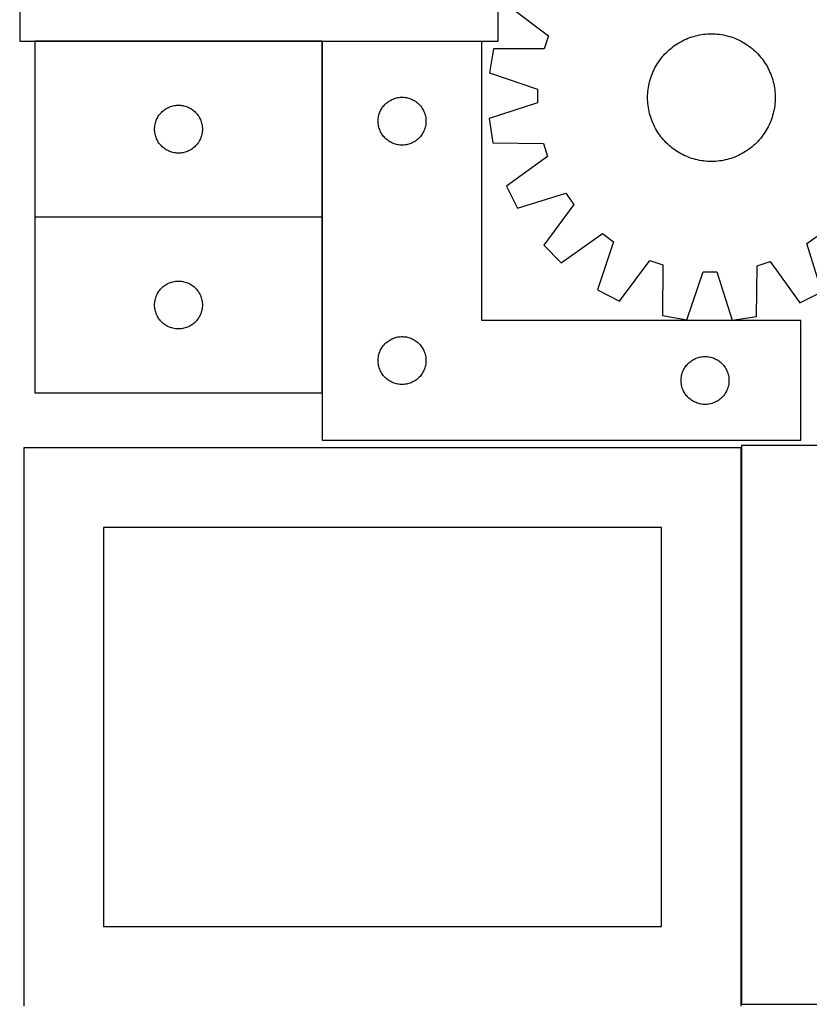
# Model space of a CAD drawing. Header units: millimetres. Extents: x 7 to 1489, y 8 to 2993.
# Tile 3 of 12: x 7 to 502, y 1760 to 2377. Entities that reach past the tile are written whole.
import ezdxf

# ---------------------------------------------------------------- set-up
doc = ezdxf.new("R2010")
doc.units = ezdxf.units.MM
doc.layers.add('COMMON', color=5, linetype='CONTINUOUS', true_color=0x0000ff)
doc.layers.add('CUT', color=7, linetype='CONTINUOUS', true_color=0x000000)

msp = doc.modelspace()

# ---------------------------------------------------------------- linework, layer by layer
at = {"layer": 'COMMON'}
for p, q in [((196.118296, 2363.573118), (16.118296, 2363.573118)), ((196.218297, 2253.473117), (196.218297, 2363.473117)), ((196.318297, 2363.573117), (296.318297, 2363.573117)), ((196.118296, 2253.373117), (16.118296, 2253.373117)), ((196.218297, 2143.273116), (196.218297, 2253.273116)), ((459.145009, 2108.849549), (459.145009, 1760.174328)), ((459.374233, 1760.074327), (909.24501, 1760.074327))]:
    msp.add_line(p, q, dxfattribs=at)
at = {"layer": 'CUT'}
for p, q in [((6.529601, 2613.673118), (6.529601, 2363.673118)), ((306.529601, 2363.673118), (306.529601, 2438.673118)), ((312.762615, 2385.935386), (338.193697, 2366.902918)), ((6.529601, 2363.673118), (306.529601, 2363.673118)), ((196.118296, 2363.473117), (16.118296, 2363.473117)), ((16.118296, 2363.473117), (16.118296, 2253.473117)), ((196.118296, 2253.473117), (196.118296, 2363.473117)), ((296.318297, 2363.473117), (196.318297, 2363.473117)), ((196.318297, 2363.473117), (196.318297, 2113.473117)), ((296.318297, 2188.473117), (296.318297, 2363.473117)), ((338.193697, 2366.902918), (335.473749, 2358.771421)), ((421.071236, 2363.290866), (422.182223, 2363.87799)), ((422.182223, 2363.87799), (423.311104, 2364.429928)), ((423.311104, 2364.429928), (424.456764, 2364.946134)), ((424.456764, 2364.946134), (425.618074, 2365.4261)), ((425.618074, 2365.4261), (426.793886, 2365.869351)), ((426.793886, 2365.869351), (427.983042, 2366.27545)), ((427.983042, 2366.27545), (429.184366, 2366.643997)), ((429.184366, 2366.643997), (430.396674, 2366.974627)), ((430.396674, 2366.974627), (431.618769, 2367.267015)), ((431.618769, 2367.267015), (432.849445, 2367.520871)), ((432.849445, 2367.520871), (434.087488, 2367.735946)), ((434.087488, 2367.735946), (435.331675, 2367.912027)), ((435.331675, 2367.912027), (436.58078, 2368.04894)), ((436.58078, 2368.04894), (437.833568, 2368.14655)), ((437.833568, 2368.14655), (439.088804, 2368.20476)), ((439.088804, 2368.20476), (440.34525, 2368.223515)), ((440.34525, 2368.223515), (441.601664, 2368.202794)), ((441.601664, 2368.202794), (442.856808, 2368.142618)), ((442.856808, 2368.142618), (444.109442, 2368.043047)), ((444.109442, 2368.043047), (445.358331, 2367.904179)), ((445.358331, 2367.904179), (446.602241, 2367.726151)), ((446.602241, 2367.726151), (447.839946, 2367.509139)), ((447.839946, 2367.509139), (449.070223, 2367.253356)), ((449.070223, 2367.253356), (450.291859, 2366.959056)), ((450.291859, 2366.959056), (451.503648, 2366.626528)), ((451.503648, 2366.626528), (452.704394, 2366.256102)), ((452.704394, 2366.256102), (453.892912, 2365.848141)), ((453.892912, 2365.848141), (455.068029, 2365.40305)), ((455.068029, 2365.40305), (456.228586, 2364.921267)), ((456.228586, 2364.921267), (457.373437, 2364.403268)), ((457.373437, 2364.403268), (458.501452, 2363.849564)), ((458.501452, 2363.849564), (459.611518, 2363.260701)), ((303.709541, 2358.870506), (301.171476, 2343.695238)), ((335.473749, 2358.771421), (303.709541, 2358.870506)), ((412.051818, 2356.529927), (412.954889, 2357.403694)), ((412.954889, 2357.403694), (413.88496, 2358.248664)), ((413.88496, 2358.248664), (414.841114, 2359.064003)), ((414.841114, 2359.064003), (415.822406, 2359.848906)), ((415.822406, 2359.848906), (416.827868, 2360.602599)), ((416.827868, 2360.602599), (417.856508, 2361.324337)), ((417.856508, 2361.324337), (418.907311, 2362.013409)), ((418.907311, 2362.013409), (419.97924, 2362.669134)), ((419.97924, 2362.669134), (421.071236, 2363.290866)), ((459.611518, 2363.260701), (460.70254, 2362.637261)), ((460.70254, 2362.637261), (461.773441, 2361.979859)), ((461.773441, 2361.979859), (462.823164, 2361.289143)), ((462.823164, 2361.289143), (463.850674, 2360.565795)), ((463.850674, 2360.565795), (464.854955, 2359.81053)), ((464.854955, 2359.81053), (465.835017, 2359.024091)), ((465.835017, 2359.024091), (466.789893, 2358.207257)), ((466.789893, 2358.207257), (467.718641, 2357.360832)), ((467.718641, 2357.360832), (468.620343, 2356.485652)), ((407.248327, 2350.732748), (407.971675, 2351.760258)), ((407.971675, 2351.760258), (408.72694, 2352.764539)), ((408.72694, 2352.764539), (409.513378, 2353.744601)), ((409.513378, 2353.744601), (410.330213, 2354.699477)), ((410.330213, 2354.699477), (411.176638, 2355.628224)), ((411.176638, 2355.628224), (412.051818, 2356.529927)), ((468.620343, 2356.485652), (469.49411, 2355.582581)), ((469.49411, 2355.582581), (470.33908, 2354.65251)), ((470.33908, 2354.65251), (471.154419, 2353.696356)), ((471.154419, 2353.696356), (471.939322, 2352.715064)), ((471.939322, 2352.715064), (472.693015, 2351.709602)), ((472.693015, 2351.709602), (473.414753, 2350.680962)), ((403.616203, 2344.13817), (404.134202, 2345.283021)), ((404.134202, 2345.283021), (404.687906, 2346.411036)), ((404.687906, 2346.411036), (405.276769, 2347.521102)), ((405.276769, 2347.521102), (405.900209, 2348.612124)), ((405.900209, 2348.612124), (406.557611, 2349.683025)), ((406.557611, 2349.683025), (407.248327, 2350.732748)), ((473.414753, 2350.680962), (474.103825, 2349.630159)), ((474.103825, 2349.630159), (474.75955, 2348.55823)), ((474.75955, 2348.55823), (475.381282, 2347.466234)), ((475.381282, 2347.466234), (475.968406, 2346.355247)), ((475.968406, 2346.355247), (476.520344, 2345.226366)), ((476.520344, 2345.226366), (477.03655, 2344.080706)), ((301.171476, 2343.695238), (331.239228, 2333.452923)), ((401.578414, 2338.201443), (401.910942, 2339.413232)), ((401.910942, 2339.413232), (402.281368, 2340.613978)), ((402.281368, 2340.613978), (402.689329, 2341.802496)), ((402.689329, 2341.802496), (403.13442, 2342.977613)), ((403.13442, 2342.977613), (403.616203, 2344.13817)), ((477.03655, 2344.080706), (477.516516, 2342.919396)), ((477.516516, 2342.919396), (477.959767, 2341.743584)), ((477.959767, 2341.743584), (478.365866, 2340.554428)), ((478.365866, 2340.554428), (478.734413, 2339.353104)), ((478.734413, 2339.353104), (479.065043, 2338.140796)), ((331.239228, 2333.452923), (331.165175, 2324.878899)), ((400.494423, 2332.019026), (400.633291, 2333.267915)), ((400.633291, 2333.267915), (400.811319, 2334.511825)), ((400.811319, 2334.511825), (401.028331, 2335.74953)), ((401.028331, 2335.74953), (401.284114, 2336.979807)), ((401.284114, 2336.979807), (401.578414, 2338.201443)), ((479.065043, 2338.140796), (479.357431, 2336.918701)), ((479.357431, 2336.918701), (479.611287, 2335.688025)), ((479.611287, 2335.688025), (479.826362, 2334.449982)), ((479.826362, 2334.449982), (480.002443, 2333.205795)), ((480.002443, 2333.205795), (480.139356, 2331.95669)), ((237.944642, 2325.918273), (238.596405, 2326.332837)), ((238.596405, 2326.332837), (239.268646, 2326.713299)), ((239.268646, 2326.713299), (239.959582, 2327.058651)), ((239.959582, 2327.058651), (240.667379, 2327.367977)), ((240.667379, 2327.367977), (241.390162, 2327.640456)), ((241.390162, 2327.640456), (242.126013, 2327.875365)), ((242.126013, 2327.875365), (242.872981, 2328.072083)), ((242.872981, 2328.072083), (243.629086, 2328.230087)), ((243.629086, 2328.230087), (244.392322, 2328.348957)), ((244.392322, 2328.348957), (245.160666, 2328.42838)), ((245.160666, 2328.42838), (245.932079, 2328.468144)), ((245.932079, 2328.468144), (246.704516, 2328.468144)), ((246.704516, 2328.468144), (247.475929, 2328.42838)), ((247.475929, 2328.42838), (248.244273, 2328.348957)), ((248.244273, 2328.348957), (249.007509, 2328.230087)), ((249.007509, 2328.230087), (249.763614, 2328.072083)), ((249.763614, 2328.072083), (250.510582, 2327.875365)), ((250.510582, 2327.875365), (251.246433, 2327.640456)), ((251.246433, 2327.640456), (251.969216, 2327.367977)), ((251.969216, 2327.367977), (252.677013, 2327.058651)), ((252.677013, 2327.058651), (253.367949, 2326.713299)), ((253.367949, 2326.713299), (254.040189, 2326.332837)), ((254.040189, 2326.332837), (254.691953, 2325.918273)), ((400.313955, 2328.254834), (400.334676, 2329.511248)), ((400.332709, 2326.998388), (400.313955, 2328.254834)), ((400.39092, 2325.743152), (400.332709, 2326.998388)), ((400.334676, 2329.511248), (400.394852, 2330.766392)), ((400.394852, 2330.766392), (400.494423, 2332.019026)), ((480.139356, 2331.95669), (480.236966, 2330.703902)), ((480.29321, 2326.935806), (480.233034, 2325.680662)), ((480.236966, 2330.703902), (480.295176, 2329.448665)), ((480.313931, 2328.19222), (480.29321, 2326.935806)), ((480.295176, 2329.448665), (480.313931, 2328.19222)), ((96.509399, 2319.991324), (97.115082, 2320.470706)), ((97.115082, 2320.470706), (97.744641, 2320.918273)), ((97.744641, 2320.918273), (98.396404, 2321.332837)), ((98.396404, 2321.332837), (99.068645, 2321.713299)), ((99.068645, 2321.713299), (99.759581, 2322.058651)), ((99.759581, 2322.058651), (100.467378, 2322.367977)), ((100.467378, 2322.367977), (101.190161, 2322.640456)), ((101.190161, 2322.640456), (101.926012, 2322.875365)), ((101.926012, 2322.875365), (102.67298, 2323.072083)), ((102.67298, 2323.072083), (103.429085, 2323.230087)), ((103.429085, 2323.230087), (104.192321, 2323.348957)), ((104.192321, 2323.348957), (104.960665, 2323.42838)), ((104.960665, 2323.42838), (105.732078, 2323.468144)), ((105.732078, 2323.468144), (106.504515, 2323.468144)), ((106.504515, 2323.468144), (107.275928, 2323.42838)), ((107.275928, 2323.42838), (108.044272, 2323.348957)), ((108.044272, 2323.348957), (108.807508, 2323.230087)), ((108.807508, 2323.230087), (109.563613, 2323.072083)), ((109.563613, 2323.072083), (110.310581, 2322.875365)), ((110.310581, 2322.875365), (111.046432, 2322.640456)), ((111.046432, 2322.640456), (111.769215, 2322.367977)), ((111.769215, 2322.367977), (112.477012, 2322.058651)), ((112.477012, 2322.058651), (113.167948, 2321.713299)), ((113.167948, 2321.713299), (113.840188, 2321.332837)), ((113.840188, 2321.332837), (114.491952, 2320.918273)), ((114.491952, 2320.918273), (115.121511, 2320.470706)), ((115.121511, 2320.470706), (115.727194, 2319.991324)), ((232.573544, 2319.479926), (232.900991, 2320.179524)), ((232.900991, 2320.179524), (233.264019, 2320.861338)), ((233.264019, 2320.861338), (233.661664, 2321.52356)), ((233.661664, 2321.52356), (234.092872, 2322.164434)), ((234.092872, 2322.164434), (234.5565, 2322.78226)), ((234.5565, 2322.78226), (235.051318, 2323.375399)), ((235.051318, 2323.375399), (235.576015, 2323.94228)), ((235.576015, 2323.94228), (236.129197, 2324.481398)), ((236.129197, 2324.481398), (236.7094, 2324.991324)), ((236.7094, 2324.991324), (237.315083, 2325.470706)), ((237.315083, 2325.470706), (237.944642, 2325.918273)), ((254.691953, 2325.918273), (255.321512, 2325.470706)), ((255.321512, 2325.470706), (255.927195, 2324.991324)), ((255.927195, 2324.991324), (256.507398, 2324.481398)), ((256.507398, 2324.481398), (257.06058, 2323.94228)), ((257.06058, 2323.94228), (257.585276, 2323.375399)), ((257.585276, 2323.375399), (258.080095, 2322.78226)), ((258.080095, 2322.78226), (258.543723, 2322.164434)), ((258.543723, 2322.164434), (258.974931, 2321.52356)), ((258.974931, 2321.52356), (259.372576, 2320.861338)), ((259.372576, 2320.861338), (259.735604, 2320.179524)), ((259.735604, 2320.179524), (260.063051, 2319.479926)), ((331.165175, 2324.878899), (300.924999, 2315.157455)), ((400.48853, 2324.490363), (400.39092, 2325.743152)), ((400.625443, 2323.241259), (400.48853, 2324.490363)), ((400.801524, 2321.997072), (400.625443, 2323.241259)), ((401.016599, 2320.759029), (400.801524, 2321.997072)), ((401.270455, 2319.528353), (401.016599, 2320.759029)), ((479.599555, 2320.697524), (479.343772, 2319.467247)), ((479.816567, 2321.935229), (479.599555, 2320.697524)), ((479.994595, 2323.179139), (479.816567, 2321.935229)), ((480.133463, 2324.428028), (479.994595, 2323.179139)), ((480.233034, 2325.680662), (480.133463, 2324.428028)), ((92.082544, 2313.764399), (92.373543, 2314.479926)), ((92.373543, 2314.479926), (92.70099, 2315.179524)), ((92.70099, 2315.179524), (93.064018, 2315.861338)), ((93.064018, 2315.861338), (93.461663, 2316.52356)), ((93.461663, 2316.52356), (93.892871, 2317.164434)), ((93.892871, 2317.164434), (94.356499, 2317.78226)), ((94.356499, 2317.78226), (94.851317, 2318.375399)), ((94.851317, 2318.375399), (95.376014, 2318.94228)), ((95.376014, 2318.94228), (95.929196, 2319.481398)), ((95.929196, 2319.481398), (96.509399, 2319.991324)), ((115.727194, 2319.991324), (116.307397, 2319.481398)), ((116.307397, 2319.481398), (116.860579, 2318.94228)), ((116.860579, 2318.94228), (117.385275, 2318.375399)), ((117.385275, 2318.375399), (117.880094, 2317.78226)), ((117.880094, 2317.78226), (118.343722, 2317.164434)), ((118.343722, 2317.164434), (118.77493, 2316.52356)), ((118.77493, 2316.52356), (119.172575, 2315.861338)), ((119.172575, 2315.861338), (119.535603, 2315.179524)), ((119.535603, 2315.179524), (119.86305, 2314.479926)), ((119.86305, 2314.479926), (120.154049, 2313.764399)), ((231.318297, 2313.473117), (231.338186, 2314.245299)), ((231.338186, 2314.245299), (231.397799, 2315.015432)), ((231.397799, 2315.015432), (231.496979, 2315.781476)), ((231.496979, 2315.781476), (231.635462, 2316.541398)), ((231.635462, 2316.541398), (231.812882, 2317.293184)), ((231.812882, 2317.293184), (232.028767, 2318.03484)), ((232.028767, 2318.03484), (232.282545, 2318.764399)), ((232.282545, 2318.764399), (232.573544, 2319.479926)), ((260.063051, 2319.479926), (260.35405, 2318.764399)), ((260.35405, 2318.764399), (260.607828, 2318.03484)), ((260.607828, 2318.03484), (260.823713, 2317.293184)), ((260.823713, 2317.293184), (261.001133, 2316.541398)), ((261.001133, 2316.541398), (261.139616, 2315.781476)), ((261.139616, 2315.781476), (261.238796, 2315.015432)), ((261.238796, 2315.015432), (261.298409, 2314.245299)), ((261.298409, 2314.245299), (261.318297, 2313.473117)), ((300.924999, 2315.157455), (303.200571, 2299.940612)), ((401.562843, 2318.306258), (401.270455, 2319.528353)), ((401.893473, 2317.09395), (401.562843, 2318.306258)), ((402.26202, 2315.892626), (401.893473, 2317.09395)), ((402.668119, 2314.70347), (402.26202, 2315.892626)), ((403.11137, 2313.527658), (402.668119, 2314.70347)), ((477.938557, 2314.644558), (477.493466, 2313.469441)), ((478.346518, 2315.833076), (477.938557, 2314.644558)), ((478.716944, 2317.033822), (478.346518, 2315.833076)), ((479.049472, 2318.245611), (478.716944, 2317.033822)), ((479.343772, 2319.467247), (479.049472, 2318.245611)), ((91.118296, 2308.473117), (91.138185, 2309.245299)), ((91.138185, 2307.700936), (91.118296, 2308.473117)), ((91.138185, 2309.245299), (91.197798, 2310.015432)), ((91.197798, 2310.015432), (91.296978, 2310.781476)), ((91.296978, 2310.781476), (91.435461, 2311.541398)), ((91.435461, 2311.541398), (91.612881, 2312.293184)), ((91.612881, 2312.293184), (91.828766, 2313.03484)), ((91.828766, 2313.03484), (92.082544, 2313.764399)), ((120.154049, 2313.764399), (120.407827, 2313.03484)), ((120.407827, 2313.03484), (120.623712, 2312.293184)), ((120.623712, 2312.293184), (120.801132, 2311.541398)), ((120.801132, 2311.541398), (120.939615, 2310.781476)), ((120.939615, 2310.781476), (121.038795, 2310.015432)), ((121.038795, 2310.015432), (121.098408, 2309.245299)), ((121.098408, 2309.245299), (121.118296, 2308.473117)), ((121.118296, 2308.473117), (121.098408, 2307.700936)), ((231.338186, 2312.700936), (231.318297, 2313.473117)), ((231.397799, 2311.930802), (231.338186, 2312.700936)), ((231.496979, 2311.164759), (231.397799, 2311.930802)), ((231.635462, 2310.404836), (231.496979, 2311.164759)), ((231.812882, 2309.653051), (231.635462, 2310.404836)), ((232.028767, 2308.911395), (231.812882, 2309.653051)), ((232.282545, 2308.181836), (232.028767, 2308.911395)), ((232.573544, 2307.466309), (232.282545, 2308.181836)), ((260.35405, 2308.181836), (260.063051, 2307.466309)), ((260.607828, 2308.911395), (260.35405, 2308.181836)), ((260.823713, 2309.653051), (260.607828, 2308.911395)), ((261.001133, 2310.404836), (260.823713, 2309.653051)), ((261.139616, 2311.164759), (261.001133, 2310.404836)), ((261.238796, 2311.930802), (261.139616, 2311.164759)), ((261.298409, 2312.700936), (261.238796, 2311.930802)), ((261.318297, 2313.473117), (261.298409, 2312.700936)), ((403.591336, 2312.366348), (403.11137, 2313.527658)), ((404.107542, 2311.220688), (403.591336, 2312.366348)), ((404.65948, 2310.091807), (404.107542, 2311.220688)), ((405.246604, 2308.98082), (404.65948, 2310.091807)), ((405.868336, 2307.888824), (405.246604, 2308.98082)), ((406.524061, 2306.816895), (405.868336, 2307.888824)), ((474.727677, 2307.834929), (474.070275, 2306.764028)), ((475.351117, 2308.925951), (474.727677, 2307.834929)), ((475.93998, 2310.036018), (475.351117, 2308.925951)), ((476.493684, 2311.164033), (475.93998, 2310.036018)), ((477.011683, 2312.308884), (476.493684, 2311.164033)), ((477.493466, 2313.469441), (477.011683, 2312.308884)), ((91.197798, 2306.930802), (91.138185, 2307.700936)), ((91.296978, 2306.164759), (91.197798, 2306.930802)), ((91.435461, 2305.404836), (91.296978, 2306.164759)), ((91.612881, 2304.653051), (91.435461, 2305.404836)), ((91.828766, 2303.911395), (91.612881, 2304.653051)), ((92.082544, 2303.181836), (91.828766, 2303.911395)), ((92.373543, 2302.466309), (92.082544, 2303.181836)), ((92.70099, 2301.76671), (92.373543, 2302.466309)), ((93.064018, 2301.084896), (92.70099, 2301.76671)), ((119.535603, 2301.76671), (119.172575, 2301.084896)), ((119.86305, 2302.466309), (119.535603, 2301.76671)), ((120.154049, 2303.181836), (119.86305, 2302.466309)), ((120.407827, 2303.911395), (120.154049, 2303.181836)), ((120.623712, 2304.653051), (120.407827, 2303.911395)), ((120.801132, 2305.404836), (120.623712, 2304.653051)), ((120.939615, 2306.164759), (120.801132, 2305.404836)), ((121.038795, 2306.930802), (120.939615, 2306.164759)), ((121.098408, 2307.700936), (121.038795, 2306.930802)), ((232.900991, 2306.76671), (232.573544, 2307.466309)), ((233.264019, 2306.084896), (232.900991, 2306.76671)), ((233.661664, 2305.422674), (233.264019, 2306.084896)), ((234.092872, 2304.781801), (233.661664, 2305.422674)), ((234.5565, 2304.163975), (234.092872, 2304.781801)), ((235.051318, 2303.570836), (234.5565, 2304.163975)), ((235.576015, 2303.003955), (235.051318, 2303.570836)), ((236.129197, 2302.464837), (235.576015, 2303.003955)), ((236.7094, 2301.954911), (236.129197, 2302.464837)), ((237.315083, 2301.475529), (236.7094, 2301.954911)), ((255.927195, 2301.954911), (255.321512, 2301.475529)), ((256.507398, 2302.464837), (255.927195, 2301.954911)), ((257.06058, 2303.003955), (256.507398, 2302.464837)), ((257.585276, 2303.570836), (257.06058, 2303.003955)), ((258.080095, 2304.163975), (257.585276, 2303.570836)), ((258.543723, 2304.781801), (258.080095, 2304.163975)), ((258.974931, 2305.422674), (258.543723, 2304.781801)), ((259.372576, 2306.084896), (258.974931, 2305.422674)), ((259.735604, 2306.76671), (259.372576, 2306.084896)), ((260.063051, 2307.466309), (259.735604, 2306.76671)), ((407.213133, 2305.766092), (406.524061, 2306.816895)), ((407.934871, 2304.737452), (407.213133, 2305.766092)), ((408.688564, 2303.73199), (407.934871, 2304.737452)), ((409.473467, 2302.750698), (408.688564, 2303.73199)), ((410.288806, 2301.794544), (409.473467, 2302.750698)), ((411.133776, 2300.864473), (410.288806, 2301.794544)), ((470.297673, 2301.747577), (469.451248, 2300.818829)), ((471.114507, 2302.702453), (470.297673, 2301.747577)), ((471.900946, 2303.682515), (471.114507, 2302.702453)), ((472.656211, 2304.686796), (471.900946, 2303.682515)), ((473.379559, 2305.714305), (472.656211, 2304.686796)), ((474.070275, 2306.764028), (473.379559, 2305.714305)), ((93.461663, 2300.422674), (93.064018, 2301.084896)), ((93.892871, 2299.781801), (93.461663, 2300.422674)), ((94.356499, 2299.163975), (93.892871, 2299.781801)), ((94.851317, 2298.570836), (94.356499, 2299.163975)), ((95.376014, 2298.003955), (94.851317, 2298.570836)), ((95.929196, 2297.464837), (95.376014, 2298.003955)), ((96.509399, 2296.954911), (95.929196, 2297.464837)), ((97.115082, 2296.475529), (96.509399, 2296.954911)), ((97.744641, 2296.027962), (97.115082, 2296.475529)), ((98.396404, 2295.613398), (97.744641, 2296.027962)), ((99.068645, 2295.232935), (98.396404, 2295.613398)), ((113.840188, 2295.613398), (113.167948, 2295.232935)), ((114.491952, 2296.027962), (113.840188, 2295.613398)), ((115.121511, 2296.475529), (114.491952, 2296.027962)), ((115.727194, 2296.954911), (115.121511, 2296.475529)), ((116.307397, 2297.464837), (115.727194, 2296.954911)), ((116.860579, 2298.003955), (116.307397, 2297.464837)), ((117.385275, 2298.570836), (116.860579, 2298.003955)), ((117.880094, 2299.163975), (117.385275, 2298.570836)), ((118.343722, 2299.781801), (117.880094, 2299.163975)), ((118.77493, 2300.422674), (118.343722, 2299.781801)), ((119.172575, 2301.084896), (118.77493, 2300.422674)), ((237.944642, 2301.027962), (237.315083, 2301.475529)), ((238.596405, 2300.613398), (237.944642, 2301.027962)), ((239.268646, 2300.232935), (238.596405, 2300.613398)), ((239.959582, 2299.887583), (239.268646, 2300.232935)), ((240.667379, 2299.578258), (239.959582, 2299.887583)), ((241.390162, 2299.305779), (240.667379, 2299.578258)), ((242.126013, 2299.070869), (241.390162, 2299.305779)), ((242.872981, 2298.874152), (242.126013, 2299.070869)), ((243.629086, 2298.716148), (242.872981, 2298.874152)), ((244.392322, 2298.597277), (243.629086, 2298.716148)), ((245.160666, 2298.517854), (244.392322, 2298.597277)), ((245.932079, 2298.47809), (245.160666, 2298.517854)), ((246.704516, 2298.47809), (245.932079, 2298.47809)), ((247.475929, 2298.517854), (246.704516, 2298.47809)), ((248.244273, 2298.597277), (247.475929, 2298.517854)), ((249.007509, 2298.716148), (248.244273, 2298.597277)), ((249.763614, 2298.874152), (249.007509, 2298.716148)), ((250.510582, 2299.070869), (249.763614, 2298.874152)), ((251.246433, 2299.305779), (250.510582, 2299.070869)), ((251.969216, 2299.578258), (251.246433, 2299.305779)), ((252.677013, 2299.887583), (251.969216, 2299.578258)), ((253.367949, 2300.232935), (252.677013, 2299.887583)), ((254.040189, 2300.613398), (253.367949, 2300.232935)), ((254.691953, 2301.027962), (254.040189, 2300.613398)), ((255.321512, 2301.475529), (254.691953, 2301.027962)), ((303.200571, 2299.940612), (334.961752, 2299.491037)), ((334.961752, 2299.491037), (337.540843, 2291.313772)), ((412.007543, 2299.961402), (411.133776, 2300.864473)), ((412.909245, 2299.086222), (412.007543, 2299.961402)), ((413.837993, 2298.239797), (412.909245, 2299.086222)), ((414.792869, 2297.422962), (413.837993, 2298.239797)), ((415.772931, 2296.636524), (414.792869, 2297.422962)), ((416.777212, 2295.881259), (415.772931, 2296.636524)), ((417.804721, 2295.157911), (416.777212, 2295.881259)), ((463.800018, 2295.844455), (462.771378, 2295.122717)), ((464.80548, 2296.598148), (463.800018, 2295.844455)), ((465.786772, 2297.383051), (464.80548, 2296.598148)), ((466.742926, 2298.19839), (465.786772, 2297.383051)), ((467.672997, 2299.04336), (466.742926, 2298.19839)), ((468.576068, 2299.917127), (467.672997, 2299.04336)), ((469.451248, 2300.818829), (468.576068, 2299.917127)), ((99.759581, 2294.887583), (99.068645, 2295.232935)), ((100.467378, 2294.578258), (99.759581, 2294.887583)), ((101.190161, 2294.305779), (100.467378, 2294.578258)), ((101.926012, 2294.070869), (101.190161, 2294.305779)), ((102.67298, 2293.874152), (101.926012, 2294.070869)), ((103.429085, 2293.716148), (102.67298, 2293.874152)), ((104.192321, 2293.597277), (103.429085, 2293.716148)), ((104.960665, 2293.517854), (104.192321, 2293.597277)), ((105.732078, 2293.47809), (104.960665, 2293.517854)), ((106.504515, 2293.47809), (105.732078, 2293.47809)), ((107.275928, 2293.517854), (106.504515, 2293.47809)), ((108.044272, 2293.597277), (107.275928, 2293.517854)), ((108.807508, 2293.716148), (108.044272, 2293.597277)), ((109.563613, 2293.874152), (108.807508, 2293.716148)), ((110.310581, 2294.070869), (109.563613, 2293.874152)), ((111.046432, 2294.305779), (110.310581, 2294.070869)), ((111.769215, 2294.578258), (111.046432, 2294.305779)), ((112.477012, 2294.887583), (111.769215, 2294.578258)), ((113.167948, 2295.232935), (112.477012, 2294.887583)), ((337.540843, 2291.313772), (311.784818, 2272.723401)), ((418.854444, 2294.467195), (417.804721, 2295.157911)), ((419.925345, 2293.809793), (418.854444, 2294.467195)), ((421.016367, 2293.186353), (419.925345, 2293.809793)), ((422.126434, 2292.59749), (421.016367, 2293.186353)), ((423.254449, 2292.043786), (422.126434, 2292.59749)), ((424.3993, 2291.525787), (423.254449, 2292.043786)), ((425.559857, 2291.044004), (424.3993, 2291.525787)), ((426.734974, 2290.598913), (425.559857, 2291.044004)), ((427.923492, 2290.190952), (426.734974, 2290.598913)), ((429.124238, 2289.820526), (427.923492, 2290.190952)), ((430.336027, 2289.487998), (429.124238, 2289.820526)), ((431.557663, 2289.193698), (430.336027, 2289.487998)), ((450.231212, 2289.472427), (449.009117, 2289.180039)), ((451.44352, 2289.803057), (450.231212, 2289.472427)), ((452.644844, 2290.171604), (451.44352, 2289.803057)), ((453.834, 2290.577703), (452.644844, 2290.171604)), ((455.009812, 2291.020954), (453.834, 2290.577703)), ((456.171122, 2291.50092), (455.009812, 2291.020954)), ((457.316782, 2292.017126), (456.171122, 2291.50092)), ((458.445663, 2292.569064), (457.316782, 2292.017126)), ((459.55665, 2293.156188), (458.445663, 2292.569064)), ((460.648646, 2293.77792), (459.55665, 2293.156188)), ((461.720575, 2294.433645), (460.648646, 2293.77792)), ((462.771378, 2295.122717), (461.720575, 2294.433645)), ((432.78794, 2288.937915), (431.557663, 2289.193698)), ((434.025645, 2288.720903), (432.78794, 2288.937915)), ((435.269555, 2288.542875), (434.025645, 2288.720903)), ((436.518444, 2288.404007), (435.269555, 2288.542875)), ((437.771078, 2288.304436), (436.518444, 2288.404007)), ((439.026222, 2288.24426), (437.771078, 2288.304436)), ((440.282636, 2288.223539), (439.026222, 2288.24426)), ((441.539082, 2288.242293), (440.282636, 2288.223539)), ((442.794318, 2288.300504), (441.539082, 2288.242293)), ((444.047106, 2288.398114), (442.794318, 2288.300504)), ((445.296211, 2288.535027), (444.047106, 2288.398114)), ((446.540398, 2288.711108), (445.296211, 2288.535027)), ((447.778441, 2288.926183), (446.540398, 2288.711108)), ((449.009117, 2289.180039), (447.778441, 2288.926183)), ((311.784818, 2272.723401), (318.651279, 2258.954514)), ((318.651279, 2258.954514), (348.996883, 2268.341688)), ((348.996883, 2268.341688), (353.976658, 2261.36163)), ((353.976658, 2261.36163), (335.225963, 2235.722087)), ((16.118296, 2253.473117), (196.118296, 2253.473117)), ((196.118296, 2253.273116), (16.118296, 2253.273116)), ((16.118296, 2253.273116), (16.118296, 2143.273116)), ((196.118296, 2143.273116), (196.118296, 2253.273116)), ((346.011176, 2224.74895), (371.970764, 2243.053991)), ((371.970764, 2243.053991), (378.863768, 2237.954396)), ((500.195782, 2236.906467), (507.17584, 2241.886242)), ((335.225963, 2235.722087), (346.011176, 2224.74895)), ((378.863768, 2237.954396), (368.953852, 2207.775458)), ((509.582956, 2206.560863), (500.195782, 2236.906467)), ((382.602084, 2200.672199), (401.634552, 2226.103281)), ((401.634552, 2226.103281), (409.766049, 2223.383333)), ((409.766049, 2223.383333), (409.666963, 2191.619125)), ((468.596858, 2191.110155), (469.046433, 2222.871336)), ((469.046433, 2222.871336), (477.223698, 2225.450427)), ((477.223698, 2225.450427), (495.814069, 2199.694402)), ((424.842232, 2189.08106), (435.084547, 2219.148812)), ((435.084547, 2219.148812), (443.658571, 2219.074759)), ((443.658571, 2219.074759), (453.380015, 2188.834583)), ((95.376014, 2208.742279), (95.929196, 2209.281397)), ((95.929196, 2209.281397), (96.509399, 2209.791323)), ((96.509399, 2209.791323), (97.115082, 2210.270705)), ((97.115082, 2210.270705), (97.744641, 2210.718272)), ((97.744641, 2210.718272), (98.396404, 2211.132836)), ((98.396404, 2211.132836), (99.068645, 2211.513298)), ((99.068645, 2211.513298), (99.759581, 2211.85865)), ((99.759581, 2211.85865), (100.467378, 2212.167976)), ((100.467378, 2212.167976), (101.190161, 2212.440455)), ((101.190161, 2212.440455), (101.926012, 2212.675364)), ((101.926012, 2212.675364), (102.67298, 2212.872082)), ((102.67298, 2212.872082), (103.429085, 2213.030086)), ((103.429085, 2213.030086), (104.192321, 2213.148956)), ((104.192321, 2213.148956), (104.960665, 2213.228379)), ((104.960665, 2213.228379), (105.732078, 2213.268143)), ((105.732078, 2213.268143), (106.504515, 2213.268143)), ((106.504515, 2213.268143), (107.275928, 2213.228379)), ((107.275928, 2213.228379), (108.044272, 2213.148956)), ((108.044272, 2213.148956), (108.807508, 2213.030086)), ((108.807508, 2213.030086), (109.563613, 2212.872082)), ((109.563613, 2212.872082), (110.310581, 2212.675364)), ((110.310581, 2212.675364), (111.046432, 2212.440455)), ((111.046432, 2212.440455), (111.769215, 2212.167976)), ((111.769215, 2212.167976), (112.477012, 2211.85865)), ((112.477012, 2211.85865), (113.167948, 2211.513298)), ((113.167948, 2211.513298), (113.840188, 2211.132836)), ((113.840188, 2211.132836), (114.491952, 2210.718272)), ((114.491952, 2210.718272), (115.121511, 2210.270705)), ((115.121511, 2210.270705), (115.727194, 2209.791323)), ((115.727194, 2209.791323), (116.307397, 2209.281397)), ((116.307397, 2209.281397), (116.860579, 2208.742279)), ((91.828766, 2202.834839), (92.082544, 2203.564398)), ((92.082544, 2203.564398), (92.373543, 2204.279925)), ((92.373543, 2204.279925), (92.70099, 2204.979523)), ((92.70099, 2204.979523), (93.064018, 2205.661337)), ((93.064018, 2205.661337), (93.461663, 2206.323559)), ((93.461663, 2206.323559), (93.892871, 2206.964433)), ((93.892871, 2206.964433), (94.356499, 2207.582259)), ((94.356499, 2207.582259), (94.851317, 2208.175398)), ((94.851317, 2208.175398), (95.376014, 2208.742279)), ((116.860579, 2208.742279), (117.385275, 2208.175398)), ((117.385275, 2208.175398), (117.880094, 2207.582259)), ((117.880094, 2207.582259), (118.343722, 2206.964433)), ((118.343722, 2206.964433), (118.77493, 2206.323559)), ((118.77493, 2206.323559), (119.172575, 2205.661337)), ((119.172575, 2205.661337), (119.535603, 2204.979523)), ((119.535603, 2204.979523), (119.86305, 2204.279925)), ((119.86305, 2204.279925), (120.154049, 2203.564398)), ((120.154049, 2203.564398), (120.407827, 2202.834839)), ((368.953852, 2207.775458), (382.602084, 2200.672199)), ((495.814069, 2199.694402), (509.582956, 2206.560863)), ((91.118296, 2198.273116), (91.138185, 2199.045298)), ((91.138185, 2197.500935), (91.118296, 2198.273116)), ((91.138185, 2199.045298), (91.197798, 2199.815431)), ((91.197798, 2196.730801), (91.138185, 2197.500935)), ((91.197798, 2199.815431), (91.296978, 2200.581475)), ((91.296978, 2195.964758), (91.197798, 2196.730801)), ((91.296978, 2200.581475), (91.435461, 2201.341397)), ((91.435461, 2201.341397), (91.612881, 2202.093183)), ((91.612881, 2202.093183), (91.828766, 2202.834839)), ((120.407827, 2202.834839), (120.623712, 2202.093183)), ((120.623712, 2202.093183), (120.801132, 2201.341397)), ((120.801132, 2201.341397), (120.939615, 2200.581475)), ((120.939615, 2200.581475), (121.038795, 2199.815431)), ((121.038795, 2196.730801), (120.939615, 2195.964758)), ((121.038795, 2199.815431), (121.098408, 2199.045298)), ((121.098408, 2197.500935), (121.038795, 2196.730801)), ((121.098408, 2199.045298), (121.118296, 2198.273116)), ((121.118296, 2198.273116), (121.098408, 2197.500935)), ((91.435461, 2195.204835), (91.296978, 2195.964758)), ((91.612881, 2194.45305), (91.435461, 2195.204835)), ((91.828766, 2193.711394), (91.612881, 2194.45305)), ((92.082544, 2192.981835), (91.828766, 2193.711394)), ((92.373543, 2192.266308), (92.082544, 2192.981835)), ((92.70099, 2191.566709), (92.373543, 2192.266308)), ((93.064018, 2190.884895), (92.70099, 2191.566709)), ((93.461663, 2190.222673), (93.064018, 2190.884895)), ((119.172575, 2190.884895), (118.77493, 2190.222673)), ((119.535603, 2191.566709), (119.172575, 2190.884895)), ((119.86305, 2192.266308), (119.535603, 2191.566709)), ((120.154049, 2192.981835), (119.86305, 2192.266308)), ((120.407827, 2193.711394), (120.154049, 2192.981835)), ((120.623712, 2194.45305), (120.407827, 2193.711394)), ((120.801132, 2195.204835), (120.623712, 2194.45305)), ((120.939615, 2195.964758), (120.801132, 2195.204835)), ((409.666963, 2191.619125), (424.842232, 2189.08106)), ((453.380015, 2188.834583), (468.596858, 2191.110155)), ((93.892871, 2189.5818), (93.461663, 2190.222673)), ((94.356499, 2188.963974), (93.892871, 2189.5818)), ((94.851317, 2188.370835), (94.356499, 2188.963974)), ((95.376014, 2187.803954), (94.851317, 2188.370835)), ((95.929196, 2187.264836), (95.376014, 2187.803954)), ((96.509399, 2186.75491), (95.929196, 2187.264836)), ((97.115082, 2186.275528), (96.509399, 2186.75491)), ((97.744641, 2185.827961), (97.115082, 2186.275528)), ((98.396404, 2185.413397), (97.744641, 2185.827961)), ((99.068645, 2185.032934), (98.396404, 2185.413397)), ((99.759581, 2184.687582), (99.068645, 2185.032934)), ((100.467378, 2184.378257), (99.759581, 2184.687582)), ((101.190161, 2184.105778), (100.467378, 2184.378257)), ((111.769215, 2184.378257), (111.046432, 2184.105778)), ((112.477012, 2184.687582), (111.769215, 2184.378257)), ((113.167948, 2185.032934), (112.477012, 2184.687582)), ((113.840188, 2185.413397), (113.167948, 2185.032934)), ((114.491952, 2185.827961), (113.840188, 2185.413397)), ((115.121511, 2186.275528), (114.491952, 2185.827961)), ((115.727194, 2186.75491), (115.121511, 2186.275528)), ((116.307397, 2187.264836), (115.727194, 2186.75491)), ((116.860579, 2187.803954), (116.307397, 2187.264836)), ((117.385275, 2188.370835), (116.860579, 2187.803954)), ((117.880094, 2188.963974), (117.385275, 2188.370835)), ((118.343722, 2189.5818), (117.880094, 2188.963974)), ((118.77493, 2190.222673), (118.343722, 2189.5818)), ((496.318297, 2188.473117), (296.318297, 2188.473117)), ((496.318297, 2113.473117), (496.318297, 2188.473117)), ((101.926012, 2183.870868), (101.190161, 2184.105778)), ((102.67298, 2183.674151), (101.926012, 2183.870868)), ((103.429085, 2183.516147), (102.67298, 2183.674151)), ((104.192321, 2183.397276), (103.429085, 2183.516147)), ((104.960665, 2183.317853), (104.192321, 2183.397276)), ((105.732078, 2183.278089), (104.960665, 2183.317853)), ((106.504515, 2183.278089), (105.732078, 2183.278089)), ((107.275928, 2183.317853), (106.504515, 2183.278089)), ((108.044272, 2183.397276), (107.275928, 2183.317853)), ((108.807508, 2183.516147), (108.044272, 2183.397276)), ((109.563613, 2183.674151), (108.807508, 2183.516147)), ((110.310581, 2183.870868), (109.563613, 2183.674151)), ((111.046432, 2184.105778), (110.310581, 2183.870868)), ((242.872981, 2178.072083), (243.629086, 2178.230087)), ((243.629086, 2178.230087), (244.392322, 2178.348957)), ((244.392322, 2178.348957), (245.160666, 2178.42838)), ((245.160666, 2178.42838), (245.932079, 2178.468144)), ((245.932079, 2178.468144), (246.704516, 2178.468144)), ((246.704516, 2178.468144), (247.475929, 2178.42838)), ((247.475929, 2178.42838), (248.244273, 2178.348957)), ((248.244273, 2178.348957), (249.007509, 2178.230087)), ((249.007509, 2178.230087), (249.763614, 2178.072083)), ((233.661664, 2171.52356), (234.092872, 2172.164434)), ((234.092872, 2172.164434), (234.5565, 2172.78226)), ((234.5565, 2172.78226), (235.051318, 2173.375399)), ((235.051318, 2173.375399), (235.576015, 2173.94228)), ((235.576015, 2173.94228), (236.129197, 2174.481398)), ((236.129197, 2174.481398), (236.7094, 2174.991324)), ((236.7094, 2174.991324), (237.315083, 2175.470706)), ((237.315083, 2175.470706), (237.944642, 2175.918273)), ((237.944642, 2175.918273), (238.596405, 2176.332837)), ((238.596405, 2176.332837), (239.268646, 2176.713299)), ((239.268646, 2176.713299), (239.959582, 2177.058651)), ((239.959582, 2177.058651), (240.667379, 2177.367977)), ((240.667379, 2177.367977), (241.390162, 2177.640456)), ((241.390162, 2177.640456), (242.126013, 2177.875365)), ((242.126013, 2177.875365), (242.872981, 2178.072083)), ((249.763614, 2178.072083), (250.510582, 2177.875365)), ((250.510582, 2177.875365), (251.246433, 2177.640456)), ((251.246433, 2177.640456), (251.969216, 2177.367977)), ((251.969216, 2177.367977), (252.677013, 2177.058651)), ((252.677013, 2177.058651), (253.367949, 2176.713299)), ((253.367949, 2176.713299), (254.040189, 2176.332837)), ((254.040189, 2176.332837), (254.691953, 2175.918273)), ((254.691953, 2175.918273), (255.321512, 2175.470706)), ((255.321512, 2175.470706), (255.927195, 2174.991324)), ((255.927195, 2174.991324), (256.507398, 2174.481398)), ((256.507398, 2174.481398), (257.06058, 2173.94228)), ((257.06058, 2173.94228), (257.585276, 2173.375399)), ((257.585276, 2173.375399), (258.080095, 2172.78226)), ((258.080095, 2172.78226), (258.543723, 2172.164434)), ((258.543723, 2172.164434), (258.974931, 2171.52356)), ((231.496979, 2165.781476), (231.635462, 2166.541398)), ((231.635462, 2166.541398), (231.812882, 2167.293184)), ((231.812882, 2167.293184), (232.028767, 2168.03484)), ((232.028767, 2168.03484), (232.282545, 2168.764399)), ((232.282545, 2168.764399), (232.573544, 2169.479926)), ((232.573544, 2169.479926), (232.900991, 2170.179524)), ((232.900991, 2170.179524), (233.264019, 2170.861338)), ((233.264019, 2170.861338), (233.661664, 2171.52356)), ((258.974931, 2171.52356), (259.372576, 2170.861338)), ((259.372576, 2170.861338), (259.735604, 2170.179524)), ((259.735604, 2170.179524), (260.063051, 2169.479926)), ((260.063051, 2169.479926), (260.35405, 2168.764399)), ((260.35405, 2168.764399), (260.607828, 2168.03484)), ((260.607828, 2168.03484), (260.823713, 2167.293184)), ((260.823713, 2167.293184), (261.001133, 2166.541398)), ((261.001133, 2166.541398), (261.139616, 2165.781476)), ((434.392322, 2165.848957), (435.160666, 2165.92838)), ((435.160666, 2165.92838), (435.932079, 2165.968144)), ((435.932079, 2165.968144), (436.704516, 2165.968144)), ((436.704516, 2165.968144), (437.475929, 2165.92838)), ((437.475929, 2165.92838), (438.244273, 2165.848957)), ((231.318297, 2163.473117), (231.338186, 2164.245299)), ((231.338186, 2162.700936), (231.318297, 2163.473117)), ((231.338186, 2164.245299), (231.397799, 2165.015432)), ((231.397799, 2161.930802), (231.338186, 2162.700936)), ((231.397799, 2165.015432), (231.496979, 2165.781476)), ((231.496979, 2161.164759), (231.397799, 2161.930802)), ((231.635462, 2160.404836), (231.496979, 2161.164759)), ((231.812882, 2159.653051), (231.635462, 2160.404836)), ((261.001133, 2160.404836), (260.823713, 2159.653051)), ((261.139616, 2161.164759), (261.001133, 2160.404836)), ((261.139616, 2165.781476), (261.238796, 2165.015432)), ((261.238796, 2161.930802), (261.139616, 2161.164759)), ((261.238796, 2165.015432), (261.298409, 2164.245299)), ((261.298409, 2162.700936), (261.238796, 2161.930802)), ((261.298409, 2164.245299), (261.318297, 2163.473117)), ((261.318297, 2163.473117), (261.298409, 2162.700936)), ((424.092872, 2159.664434), (424.5565, 2160.28226)), ((424.5565, 2160.28226), (425.051318, 2160.875399)), ((425.051318, 2160.875399), (425.576015, 2161.44228)), ((425.576015, 2161.44228), (426.129197, 2161.981398)), ((426.129197, 2161.981398), (426.7094, 2162.491324)), ((426.7094, 2162.491324), (427.315083, 2162.970706)), ((427.315083, 2162.970706), (427.944642, 2163.418273)), ((427.944642, 2163.418273), (428.596405, 2163.832837)), ((428.596405, 2163.832837), (429.268646, 2164.213299)), ((429.268646, 2164.213299), (429.959582, 2164.558651)), ((429.959582, 2164.558651), (430.667379, 2164.867977)), ((430.667379, 2164.867977), (431.390162, 2165.140456)), ((431.390162, 2165.140456), (432.126013, 2165.375365)), ((432.126013, 2165.375365), (432.872981, 2165.572083)), ((432.872981, 2165.572083), (433.629086, 2165.730087)), ((433.629086, 2165.730087), (434.392322, 2165.848957)), ((438.244273, 2165.848957), (439.007509, 2165.730087)), ((439.007509, 2165.730087), (439.763614, 2165.572083)), ((439.763614, 2165.572083), (440.510582, 2165.375365)), ((440.510582, 2165.375365), (441.246433, 2165.140456)), ((441.246433, 2165.140456), (441.969216, 2164.867977)), ((441.969216, 2164.867977), (442.677013, 2164.558651)), ((442.677013, 2164.558651), (443.367949, 2164.213299)), ((443.367949, 2164.213299), (444.040189, 2163.832837)), ((444.040189, 2163.832837), (444.691953, 2163.418273)), ((444.691953, 2163.418273), (445.321512, 2162.970706)), ((445.321512, 2162.970706), (445.927195, 2162.491324)), ((445.927195, 2162.491324), (446.507398, 2161.981398)), ((446.507398, 2161.981398), (447.06058, 2161.44228)), ((447.06058, 2161.44228), (447.585276, 2160.875399)), ((447.585276, 2160.875399), (448.080095, 2160.28226)), ((448.080095, 2160.28226), (448.543723, 2159.664434)), ((232.028767, 2158.911395), (231.812882, 2159.653051)), ((232.282545, 2158.181836), (232.028767, 2158.911395)), ((232.573544, 2157.466309), (232.282545, 2158.181836)), ((232.900991, 2156.76671), (232.573544, 2157.466309)), ((233.264019, 2156.084896), (232.900991, 2156.76671)), ((233.661664, 2155.422674), (233.264019, 2156.084896)), ((234.092872, 2154.781801), (233.661664, 2155.422674)), ((234.5565, 2154.163975), (234.092872, 2154.781801)), ((235.051318, 2153.570836), (234.5565, 2154.163975)), ((235.576015, 2153.003955), (235.051318, 2153.570836)), ((257.585276, 2153.570836), (257.06058, 2153.003955)), ((258.080095, 2154.163975), (257.585276, 2153.570836)), ((258.543723, 2154.781801), (258.080095, 2154.163975)), ((258.974931, 2155.422674), (258.543723, 2154.781801)), ((259.372576, 2156.084896), (258.974931, 2155.422674)), ((259.735604, 2156.76671), (259.372576, 2156.084896)), ((260.063051, 2157.466309), (259.735604, 2156.76671)), ((260.35405, 2158.181836), (260.063051, 2157.466309)), ((260.607828, 2158.911395), (260.35405, 2158.181836)), ((260.823713, 2159.653051), (260.607828, 2158.911395)), ((421.496979, 2153.281476), (421.635462, 2154.041398)), ((421.635462, 2154.041398), (421.812882, 2154.793184)), ((421.812882, 2154.793184), (422.028767, 2155.53484)), ((422.028767, 2155.53484), (422.282545, 2156.264399)), ((422.282545, 2156.264399), (422.573544, 2156.979926)), ((422.573544, 2156.979926), (422.900991, 2157.679524)), ((422.900991, 2157.679524), (423.264019, 2158.361338)), ((423.264019, 2158.361338), (423.661664, 2159.02356)), ((423.661664, 2159.02356), (424.092872, 2159.664434)), ((448.543723, 2159.664434), (448.974931, 2159.02356)), ((448.974931, 2159.02356), (449.372576, 2158.361338)), ((449.372576, 2158.361338), (449.735604, 2157.679524)), ((449.735604, 2157.679524), (450.063051, 2156.979926)), ((450.063051, 2156.979926), (450.35405, 2156.264399)), ((450.35405, 2156.264399), (450.607828, 2155.53484)), ((450.607828, 2155.53484), (450.823713, 2154.793184)), ((450.823713, 2154.793184), (451.001133, 2154.041398)), ((451.001133, 2154.041398), (451.139616, 2153.281476)), ((236.129197, 2152.464837), (235.576015, 2153.003955)), ((236.7094, 2151.954911), (236.129197, 2152.464837)), ((237.315083, 2151.475529), (236.7094, 2151.954911)), ((237.944642, 2151.027962), (237.315083, 2151.475529)), ((238.596405, 2150.613398), (237.944642, 2151.027962)), ((239.268646, 2150.232935), (238.596405, 2150.613398)), ((239.959582, 2149.887583), (239.268646, 2150.232935)), ((240.667379, 2149.578258), (239.959582, 2149.887583)), ((241.390162, 2149.305779), (240.667379, 2149.578258)), ((242.126013, 2149.070869), (241.390162, 2149.305779)), ((242.872981, 2148.874152), (242.126013, 2149.070869)), ((243.629086, 2148.716148), (242.872981, 2148.874152)), ((244.392322, 2148.597277), (243.629086, 2148.716148)), ((245.160666, 2148.517854), (244.392322, 2148.597277)), ((245.932079, 2148.47809), (245.160666, 2148.517854)), ((246.704516, 2148.47809), (245.932079, 2148.47809)), ((247.475929, 2148.517854), (246.704516, 2148.47809)), ((248.244273, 2148.597277), (247.475929, 2148.517854)), ((249.007509, 2148.716148), (248.244273, 2148.597277)), ((249.763614, 2148.874152), (249.007509, 2148.716148)), ((250.510582, 2149.070869), (249.763614, 2148.874152)), ((251.246433, 2149.305779), (250.510582, 2149.070869)), ((251.969216, 2149.578258), (251.246433, 2149.305779)), ((252.677013, 2149.887583), (251.969216, 2149.578258)), ((253.367949, 2150.232935), (252.677013, 2149.887583)), ((254.040189, 2150.613398), (253.367949, 2150.232935)), ((254.691953, 2151.027962), (254.040189, 2150.613398)), ((255.321512, 2151.475529), (254.691953, 2151.027962)), ((255.927195, 2151.954911), (255.321512, 2151.475529)), ((256.507398, 2152.464837), (255.927195, 2151.954911)), ((257.06058, 2153.003955), (256.507398, 2152.464837)), ((421.318297, 2150.973117), (421.338186, 2151.745299)), ((421.338186, 2150.200936), (421.318297, 2150.973117)), ((421.338186, 2151.745299), (421.397799, 2152.515432)), ((421.397799, 2149.430802), (421.338186, 2150.200936)), ((421.397799, 2152.515432), (421.496979, 2153.281476)), ((421.496979, 2148.664759), (421.397799, 2149.430802)), ((421.635462, 2147.904836), (421.496979, 2148.664759)), ((421.812882, 2147.153051), (421.635462, 2147.904836)), ((451.001133, 2147.904836), (450.823713, 2147.153051)), ((451.139616, 2148.664759), (451.001133, 2147.904836)), ((451.139616, 2153.281476), (451.238796, 2152.515432)), ((451.238796, 2149.430802), (451.139616, 2148.664759)), ((451.238796, 2152.515432), (451.298409, 2151.745299)), ((451.298409, 2150.200936), (451.238796, 2149.430802)), ((451.298409, 2151.745299), (451.318297, 2150.973117)), ((451.318297, 2150.973117), (451.298409, 2150.200936)), ((16.118296, 2143.273116), (196.118296, 2143.273116)), ((422.028767, 2146.411395), (421.812882, 2147.153051)), ((422.282545, 2145.681836), (422.028767, 2146.411395)), ((422.573544, 2144.966309), (422.282545, 2145.681836)), ((422.900991, 2144.26671), (422.573544, 2144.966309)), ((423.264019, 2143.584896), (422.900991, 2144.26671)), ((423.661664, 2142.922674), (423.264019, 2143.584896)), ((424.092872, 2142.281801), (423.661664, 2142.922674)), ((424.5565, 2141.663975), (424.092872, 2142.281801)), ((425.051318, 2141.070836), (424.5565, 2141.663975)), ((448.080095, 2141.663975), (447.585276, 2141.070836)), ((448.543723, 2142.281801), (448.080095, 2141.663975)), ((448.974931, 2142.922674), (448.543723, 2142.281801)), ((449.372576, 2143.584896), (448.974931, 2142.922674)), ((449.735604, 2144.26671), (449.372576, 2143.584896)), ((450.063051, 2144.966309), (449.735604, 2144.26671)), ((450.35405, 2145.681836), (450.063051, 2144.966309)), ((450.607828, 2146.411395), (450.35405, 2145.681836)), ((450.823713, 2147.153051), (450.607828, 2146.411395)), ((425.576015, 2140.503955), (425.051318, 2141.070836)), ((426.129197, 2139.964837), (425.576015, 2140.503955)), ((426.7094, 2139.454911), (426.129197, 2139.964837)), ((427.315083, 2138.975529), (426.7094, 2139.454911)), ((427.944642, 2138.527962), (427.315083, 2138.975529)), ((428.596405, 2138.113398), (427.944642, 2138.527962)), ((429.268646, 2137.732935), (428.596405, 2138.113398)), ((429.959582, 2137.387583), (429.268646, 2137.732935)), ((430.667379, 2137.078258), (429.959582, 2137.387583)), ((431.390162, 2136.805779), (430.667379, 2137.078258)), ((432.126013, 2136.570869), (431.390162, 2136.805779)), ((432.872981, 2136.374152), (432.126013, 2136.570869)), ((433.629086, 2136.216148), (432.872981, 2136.374152)), ((434.392322, 2136.097277), (433.629086, 2136.216148)), ((435.160666, 2136.017854), (434.392322, 2136.097277)), ((435.932079, 2135.97809), (435.160666, 2136.017854)), ((436.704516, 2135.97809), (435.932079, 2135.97809)), ((437.475929, 2136.017854), (436.704516, 2135.97809)), ((438.244273, 2136.097277), (437.475929, 2136.017854)), ((439.007509, 2136.216148), (438.244273, 2136.097277)), ((439.763614, 2136.374152), (439.007509, 2136.216148)), ((440.510582, 2136.570869), (439.763614, 2136.374152)), ((441.246433, 2136.805779), (440.510582, 2136.570869)), ((441.969216, 2137.078258), (441.246433, 2136.805779)), ((442.677013, 2137.387583), (441.969216, 2137.078258)), ((443.367949, 2137.732935), (442.677013, 2137.387583)), ((444.040189, 2138.113398), (443.367949, 2137.732935)), ((444.691953, 2138.527962), (444.040189, 2138.113398)), ((445.321512, 2138.975529), (444.691953, 2138.527962)), ((445.927195, 2139.454911), (445.321512, 2138.975529)), ((446.507398, 2139.964837), (445.927195, 2139.454911)), ((447.06058, 2140.503955), (446.507398, 2139.964837)), ((447.585276, 2141.070836), (447.06058, 2140.503955)), ((196.318297, 2113.473117), (496.318297, 2113.473117)), ((459.045009, 2108.849549), (9.045009, 2108.849549)), ((9.045009, 2108.849549), (9.045009, 1758.849549)), ((459.045009, 1758.849549), (459.045009, 2108.849549)), ((909.24501, 2110.174328), (459.24501, 2110.174328)), ((459.24501, 2110.174328), (459.24501, 1760.174328)), ((409.045009, 2058.849549), (59.045009, 2058.849549)), ((59.045009, 2058.849549), (59.045009, 1808.849549)), ((409.045009, 1808.849549), (409.045009, 2058.849549)), ((59.045009, 1808.849549), (409.045009, 1808.849549)), ((459.24501, 1760.174328), (909.24501, 1760.174328))]:
    msp.add_line(p, q, dxfattribs=at)

doc.saveas('drawing.dxf')
